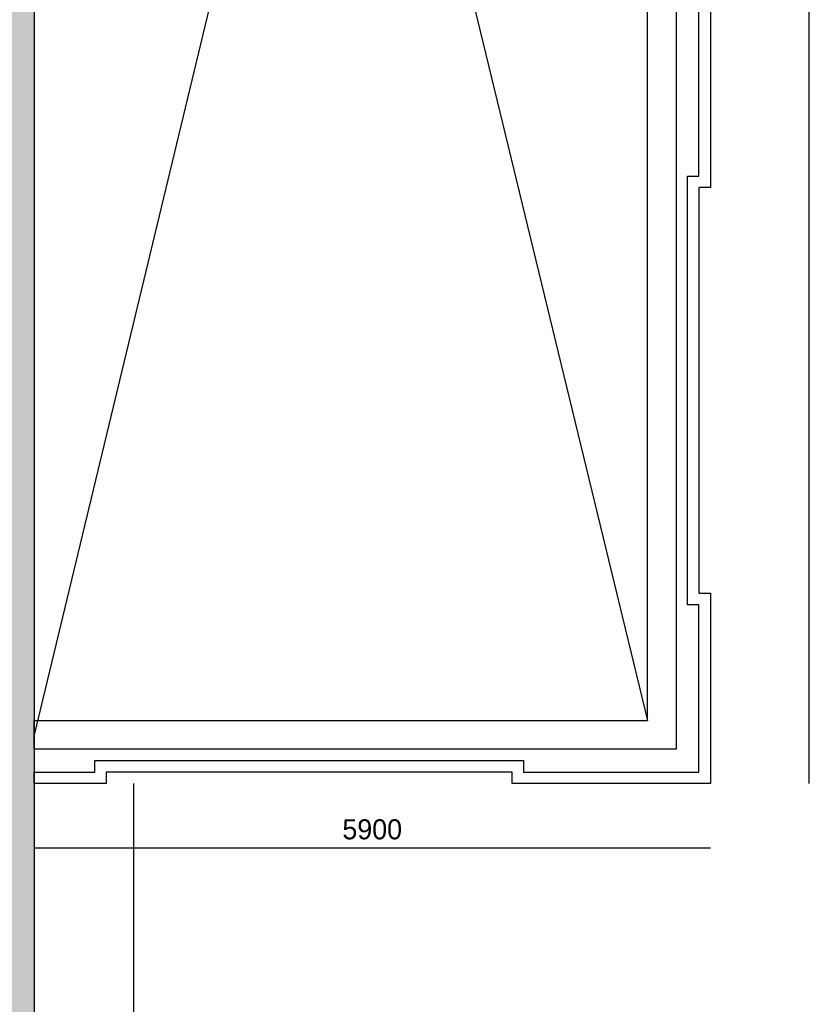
# Model space of a CAD drawing. Extents: x 319440 to 414317, y 3650 to 109188.
# Tile 39 of 46: x 373245 to 380133, y 77693 to 86284. Entities that reach past the tile are written whole.
import ezdxf

# ---------------------------------------------------------------- set-up
doc = ezdxf.new("R2010")
doc.units = 0
doc.header["$MEASUREMENT"] = 0
doc.header["$PDMODE"] = 35
doc.header["$PDSIZE"] = -0.5
doc.layers.get('0').update_dxf_attribs({"linetype": 'CONTINUOUS'})
doc.layers.get('DEFPOINTS').update_dxf_attribs({"linetype": 'CONTINUOUS'})
for name, color, linetype in [('AA$1A---_ARCEER', 252, 'CONTINUOUS'), ('AL21----_BUITENWAND', 252, 'CONTINUOUS'), ('AL22----_BINNENWAND', 252, 'CONTINUOUS'), ('AM$1A---_MAATVOERING', 252, 'CONTINUOUS')]:
    doc.layers.add(name, color=color, linetype=linetype)
doc.styles.add('B-01', font='b-gbp')
doc.dimstyles.new('BBA_STAND', dxfattribs={"dimtxt": 175, "dimasz": 1, "dimexe": 1, "dimexo": 0.001, "dimgap": 75, "dimtad": 1, "dimdec": 0, "dimzin": 0, "dimdsep": 46, "dimtxsty": 'B-01', "dimblk": 'NONE', "dimblk1": 'NONE', "dimblk2": 'PIJL1', "dimcen": 1, "dimse1": 1, "dimse2": 1, "dimclrd": 256, "dimclre": 1, "dimclrt": 256, "dimadec": 0, "dimazin": 0, "dimtfac": 1, "dimtdec": 0, "dimtmove": 0, "dimatfit": 0, "dimldrblk": 'PIJL1', "dimfxl": 1, "dimtolj": 1, "dimtzin": 0, "dimarcsym": 0})

# ---------------------------------------------------------------- blocks, each defined once
blk = doc.blocks.new('*D19')
at = {"layer": 'AM$1A---_MAATVOERING', "lineweight": -2, "transparency": 16777216}
blk.add_line((374237, 79619), (374237, 68919), dxfattribs=at)
at = {"layer": 'DEFPOINTS', "color": 0, "transparency": 16777216}
for p in [(373370.4, 79619), (373920.4, 68919), (374237, 68919)]:
    blk.add_point(p, dxfattribs=at)
at = {"layer": 'AM$1A---_MAATVOERING', "transparency": 16777216, "insert": (374074.5, 74269), "char_height": 175, "attachment_point": 5, "rotation": 90, "style": 'B-01'}
blk.add_mtext('\\A1;10700', dxfattribs=at)
blk = doc.blocks.new('_None')
blk = doc.blocks.new('PIJL1')
at = {"color": 1, "linetype": 'ByBlock'}
blk.add_line((0, 82.6), (0, -82.6), dxfattribs=at)
blk.add_solid([(-100, 16.7), (-100, -16.7), (0, 0)], dxfattribs=at)
blk = doc.blocks.new('*D20')
at = {"layer": 'AM$1A---_MAATVOERING', "lineweight": -2, "transparency": 16777216}
blk.add_line((379270.4, 79056), (373370.4, 79056), dxfattribs=at)
at = {"layer": 'DEFPOINTS', "color": 0, "transparency": 16777216}
for p in [(373370.4, 79619), (379270.4, 79619), (373370.4, 79056)]:
    blk.add_point(p, dxfattribs=at)
at = {"layer": 'AM$1A---_MAATVOERING', "transparency": 16777216, "insert": (376320.4, 79218.5), "char_height": 175, "attachment_point": 5, "style": 'B-01'}
blk.add_mtext('\\A1;5900', dxfattribs=at)
blk = doc.blocks.new('*D21')
at = {"layer": 'AM$1A---_MAATVOERING', "lineweight": -2, "transparency": 16777216}
blk.add_line((380133, 79619), (380133, 102719), dxfattribs=at)
at = {"layer": 'DEFPOINTS', "color": 0, "transparency": 16777216}
for p in [(379270.4, 102719), (380133, 102719), (379270.4, 79619)]:
    blk.add_point(p, dxfattribs=at)
at = {"layer": 'AM$1A---_MAATVOERING', "transparency": 16777216, "insert": (379970.5, 91169), "char_height": 175, "attachment_point": 5, "rotation": 90, "style": 'B-01'}
blk.add_mtext('\\A1;23100', dxfattribs=at)

msp = doc.modelspace()

# ---------------------------------------------------------------- hatches: boundary and pattern name
at = {"layer": 'AA$1A---_ARCEER'}
msp.add_hatch(color=256, dxfattribs=at).paths.add_polyline_path([(373370.4, 69419), (373370.4, 87319), (373120.4, 87319), (373120.4, 69669), (372240.4, 69669), (372240.4, 69419)])

# ---------------------------------------------------------------- linework, layer by layer
at = {"layer": 'AL21----_BUITENWAND'}
for points in [[(378720.4, 80169), (378720.4, 86679)], [(378970.4, 86679), (378970.4, 79919)], [(379270.4, 86679), (379270.4, 84819)], [(379170.4, 84919), (379170.4, 86579)], [(379070.4, 81179), (379070.4, 84919)], [(379070.4, 84919), (379170.4, 84919)], [(379270.4, 84819), (379170.4, 84819)], [(379170.4, 84819), (379170.4, 81279)], [(379170.4, 81279), (379270.4, 81279)], [(379270.4, 81279), (379270.4, 79619)], [(379170.4, 81179), (379070.4, 81179)], [(379170.4, 79719), (379170.4, 81179)], [(373370.4, 80169), (378720.4, 80169)], [(378970.4, 79919), (373370.4, 79919)], [(373900.4, 79819), (377640.4, 79819)], [(373900.4, 79719), (373900.4, 79819)], [(377640.4, 79819), (377640.4, 79719)], [(373370.4, 79719), (373900.4, 79719)], [(377540.4, 79719), (374000.4, 79719)], [(374000.4, 79719), (374000.4, 79619)], [(377540.4, 79619), (377540.4, 79719)], [(377640.4, 79719), (379170.4, 79719)], [(374000.4, 79619), (373370.4, 79619)], [(379270.4, 79619), (377540.4, 79619)]]:
    msp.add_lwpolyline(points, dxfattribs=at)
at = {"layer": 'AL22----_BINNENWAND'}
for points in [[(378720.4, 102269), (373370.4, 80044)], [(373370.4, 102219), (378720.4, 80169)], [(373370.4, 87319), (373370.4, 69419)], [(373370.4, 79919), (373370.4, 80169)], [(373370.4, 79619), (373370.4, 79719)]]:
    msp.add_lwpolyline(points, dxfattribs=at)

# ---------------------------------------------------------------- dimensions: what is measured, and where the dimension line sits
at = {"layer": 'AM$1A---_MAATVOERING'}
for base, p1, p2, picture, middle in [((380133, 102719), (379270.4, 79619), (379270.4, 102719), '*D21', (379970.5, 91169)), ((374237, 68919), (373370.4, 79619), (373920.4, 68919), '*D19', (374074.5, 74269))]:
    dim = msp.add_linear_dim(base=base, p1=p1, p2=p2, angle=270, dimstyle='BBA_STAND', dxfattribs=at)
    dim.commit()
    dim.dimension.update_dxf_attribs({"geometry": picture, "text_midpoint": middle})
dim = msp.add_linear_dim(base=(373370.4, 79056), p1=(379270.4, 79619), p2=(373370.4, 79619), dimstyle='BBA_STAND', dxfattribs=at)
dim.commit()
dim.dimension.update_dxf_attribs({"geometry": '*D20', "text_midpoint": (376320.4, 79218.5)})

doc.saveas('drawing.dxf')
